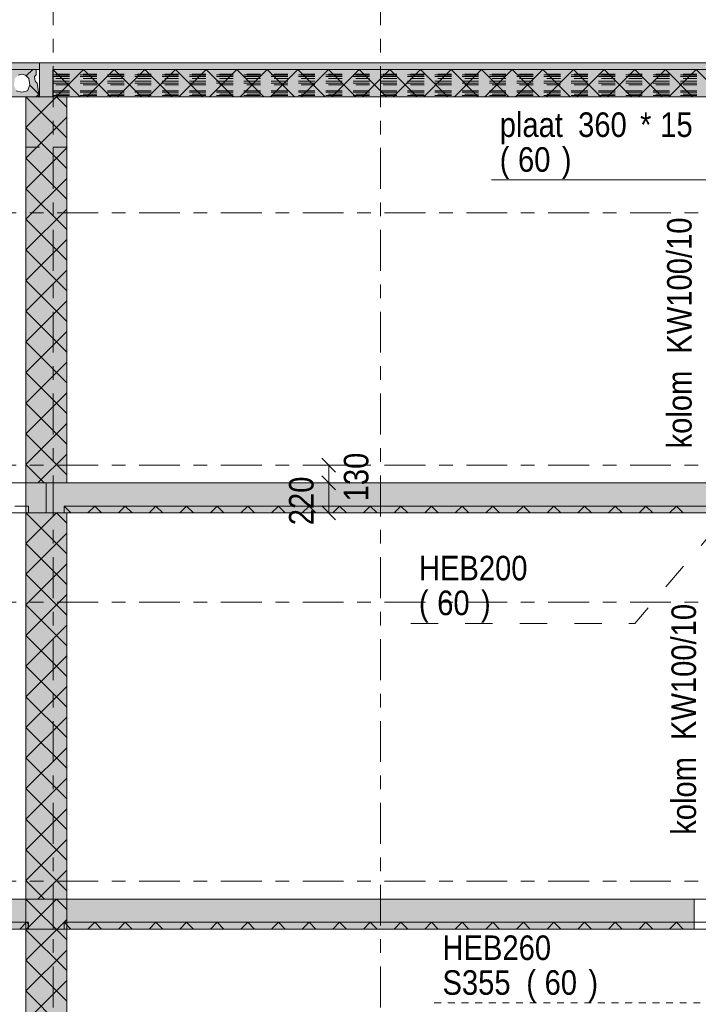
# Model space of a CAD drawing. Header units: millimetres. Extents: x -914 to -73, y -1403 to -809.
# Tile 75 of 79: x -240 to -190, y -944 to -872. Entities that reach past the tile are written whole.
import ezdxf

# ---------------------------------------------------------------- set-up
doc = ezdxf.new("R2010")
doc.units = ezdxf.units.MM
for name, pattern in [('XKITLINE00', [0]), ('XKITLINE01', [4, 1, -1, 1, -1]), ('XKITLINE02', [4, 2, -2]), ('XKITLINE03', [6, 3, -1, 1, -1]), ('XKITLINE04', [3, 0.5, -0.5, 0.5, -0.5, 0.5, -0.5])]:
    doc.linetypes.add(name, pattern=pattern)
for name, color, linetype, lineweight in [('Offset', 4, 'Continuous', 0), ('Onderdeel', 2, 'Continuous', 0), ('Onderdeel label', 2, 'Continuous', 0), ('Stramien', 4, 'Continuous', 0)]:
    doc.layers.add(name, color=color, linetype=linetype, lineweight=lineweight)
doc.styles.add('ARIAL', font='arial.ttf')

msp = doc.modelspace()

# ---------------------------------------------------------------- hatches: boundary and pattern name
at = {"layer": 'Onderdeel'}
for points in [[(-377.918, -875.814), (-377.918, -875.314), (-238.221, -875.314), (-238.221, -875.814)], [(-238.22, -877.814), (-238.22, -875.314), (-237.22, -875.314), (-237.22, -877.814)], [(-186.02, -875.814), (-237.22, -875.814), (-237.22, -875.314), (-186.02, -875.314)], [(-237.23, -877.814), (-237.23, -875.814), (-186.02, -875.814), (-186.02, -877.814)], [(-239.223, -906.114), (-239.223, -877.814), (-236.223, -877.814), (-236.223, -906.114)], [(-239.218, -908.314), (-239.218, -906.114), (-237.718, -906.114), (-237.718, -908.314)], [(-237.716, -908.314), (-237.716, -906.114), (-185.219, -906.114), (-185.219, -908.114), (-186.219, -908.114), (-186.22, -908.314)], [(-236.416, -908.314), (-236.416, -907.814), (-186.219, -907.814), (-186.219, -908.314)], [(-239.217, -936.614), (-239.217, -908.314), (-236.217, -908.314), (-236.217, -936.614)], [(-378.419, -938.814), (-378.419, -936.614), (-237.221, -936.614), (-237.221, -938.814)], [(-239.221, -986.114), (-239.221, -936.614), (-236.221, -936.614), (-236.221, -986.114)], [(-237.216, -938.814), (-237.216, -936.614), (-190.22, -936.614), (-190.22, -938.814)], [(-257.119, -938.814), (-257.119, -938.314), (-239.021, -938.314), (-239.021, -938.814)], [(-236.416, -938.814), (-236.416, -938.314), (-190.22, -938.314), (-190.22, -938.814)]]:
    msp.add_hatch(color=256, dxfattribs=at).paths.add_polyline_path(points, flags=17)
h = msp.add_hatch(color=256, dxfattribs=at)
h.paths.add_polyline_path([(-238.386, -876.808), (-238.271, -877.614), (-238.221, -877.614), (-238.221, -877.714), (-238.321, -877.814), (-250.121, -877.814), (-250.221, -877.714), (-250.221, -877.614), (-250.171, -877.614), (-250.056, -876.808), (-249.914, -876.666), (-249.865, -876.32), (-249.971, -876.214), (-249.971, -875.814), (-238.471, -875.814), (-238.471, -876.214), (-238.577, -876.32), (-238.528, -876.666)], flags=17)
h.paths.add_polyline_path([(-239.916, -877.387), (-239.511, -877.464), (-239.106, -877.387), (-238.926, -876.945), (-239.002, -876.461), (-239.24, -876.23), (-239.511, -876.164), (-239.783, -876.23), (-240.02, -876.461), (-240.096, -876.945)])
h.paths.add_polyline_path([(-241.486, -877.387), (-241.081, -877.464), (-240.676, -877.387), (-240.496, -876.945), (-240.572, -876.461), (-240.81, -876.23), (-241.081, -876.164), (-241.353, -876.23), (-241.59, -876.461), (-241.666, -876.945)])
h.paths.add_polyline_path([(-243.056, -877.387), (-242.651, -877.464), (-242.246, -877.387), (-242.066, -876.945), (-242.142, -876.461), (-242.38, -876.23), (-242.651, -876.164), (-242.923, -876.23), (-243.16, -876.461), (-243.236, -876.945)])
h.paths.add_polyline_path([(-244.626, -877.387), (-244.221, -877.464), (-243.816, -877.387), (-243.636, -876.945), (-243.712, -876.461), (-243.95, -876.23), (-244.221, -876.164), (-244.493, -876.23), (-244.73, -876.461), (-244.806, -876.945)])
h.paths.add_polyline_path([(-246.196, -877.387), (-245.791, -877.464), (-245.386, -877.387), (-245.206, -876.945), (-245.282, -876.461), (-245.52, -876.23), (-245.791, -876.164), (-246.063, -876.23), (-246.3, -876.461), (-246.376, -876.945)])
h.paths.add_polyline_path([(-247.766, -877.387), (-247.361, -877.464), (-246.956, -877.387), (-246.776, -876.945), (-246.852, -876.461), (-247.09, -876.23), (-247.361, -876.164), (-247.633, -876.23), (-247.87, -876.461), (-247.946, -876.945)])
h.paths.add_polyline_path([(-249.336, -877.387), (-248.931, -877.464), (-248.526, -877.387), (-248.346, -876.945), (-248.422, -876.461), (-248.66, -876.23), (-248.931, -876.164), (-249.203, -876.23), (-249.44, -876.461), (-249.516, -876.945)])

# ---------------------------------------------------------------- linework, layer by layer
at = {"layer": 'Offset', "linetype": 'XKITLINE00', "lineweight": 0}
for p, q in [((-214.854, -904.814), (-218.814, -904.814)), ((-217.524, -904.304), (-216.505, -905.323)), ((-217.014, -906.114), (-217.014, -904.814)), ((-217.524, -905.604), (-216.505, -906.623)), ((-217.524, -905.604), (-216.505, -906.623)), ((-217.71, -906.114), (-219.024, -906.114)), ((-217.71, -906.114), (-218.454, -906.114)), ((-217.014, -908.314), (-217.014, -906.114)), ((-217.524, -907.804), (-216.505, -908.823)), ((-217.71, -908.314), (-219.024, -908.314))]:
    msp.add_line(p, q, dxfattribs=at)
at = {"layer": 'Offset'}
for p in [(-217.014, -904.814), (-217.014, -906.114), (-217.014, -906.114), (-217.014, -908.314)]:
    msp.add_point(p, dxfattribs=at)
at = {"layer": 'Onderdeel', "linetype": 'XKITLINE01', "lineweight": 0}
for p, q in [((-377.919, -875.316), (-238.221, -875.316)), ((-377.918, -875.314), (-238.221, -875.314)), ((-238.221, -875.316), (-238.221, -875.814)), ((-238.221, -875.316), (-238.221, -875.814)), ((-238.221, -875.316), (-238.221, -877.814)), ((-238.221, -875.814), (-377.919, -875.814)), ((-238.471, -875.814), (-249.971, -875.814)), ((-238.471, -875.814), (-238.471, -876.214)), ((-238.471, -876.214), (-238.471, -875.814)), ((-238.222, -875.814), (-238.221, -875.814)), ((-238.222, -875.814), (-238.221, -875.814)), ((-237.23, -875.814), (-237.23, -876.214)), ((-237.23, -876.214), (-237.23, -875.814)), ((-237.23, -875.814), (-237.23, -875.814)), ((-237.23, -875.814), (-237.23, -876.214)), ((-237.23, -875.814), (-237.22, -875.814)), ((-186.02, -875.814), (-237.23, -875.814)), ((-237.23, -876.214), (-237.23, -875.814)), ((-237.23, -875.814), (-237.23, -875.814)), ((-237.23, -875.814), (-237.23, -876.214)), ((-237.23, -875.814), (-237.22, -875.814)), ((-186.02, -875.814), (-237.23, -875.814)), ((-237.23, -876.214), (-237.23, -875.814)), ((-237.23, -875.814), (-237.23, -875.814)), ((-186.02, -875.814), (-237.23, -875.814)), ((-237.23, -876.214), (-237.23, -875.814)), ((-237.23, -875.814), (-237.23, -875.814)), ((-237.23, -875.814), (-237.23, -876.214)), ((-237.23, -875.814), (-237.22, -875.814)), ((-186.02, -875.814), (-237.23, -875.814)), ((-237.22, -875.814), (-237.222, -875.814)), ((-237.222, -875.814), (-237.22, -875.814)), ((-239.511, -876.164), (-239.783, -876.23)), ((-239.782, -876.23), (-239.511, -876.164)), ((-239.24, -876.23), (-239.511, -876.164)), ((-239.511, -876.164), (-239.239, -876.23)), ((-239.511, -876.164), (-239.511, -876.164)), ((-239.002, -876.461), (-239.24, -876.23)), ((-239.239, -876.23), (-239.002, -876.461)), ((-239.239, -876.23), (-239.239, -876.23)), ((-238.926, -876.945), (-239.002, -876.461)), ((-239.002, -876.461), (-238.926, -876.945)), ((-239.002, -876.461), (-239.002, -876.461)), ((-238.471, -876.214), (-238.577, -876.32)), ((-238.577, -876.32), (-238.471, -876.214)), ((-238.577, -876.32), (-238.528, -876.666)), ((-238.527, -876.666), (-238.577, -876.32)), ((-238.577, -876.32), (-238.577, -876.32)), ((-238.528, -876.666), (-238.386, -876.808)), ((-238.528, -876.666), (-238.527, -876.666)), ((-238.386, -876.808), (-238.527, -876.666)), ((-238.471, -876.214), (-238.471, -876.214)), ((-238.386, -876.808), (-238.271, -877.614)), ((-238.271, -877.614), (-238.386, -876.808)), ((-238.386, -876.808), (-238.386, -876.808)), ((-237.23, -876.23), (-237.23, -876.164)), ((-237.23, -876.164), (-237.23, -876.23)), ((-237.23, -876.23), (-237.23, -876.164)), ((-237.23, -876.164), (-237.23, -876.23)), ((-237.23, -876.23), (-237.23, -876.164)), ((-237.23, -876.164), (-237.23, -876.23)), ((-186.02, -876.164), (-237.23, -876.164)), ((-237.23, -876.23), (-237.23, -876.164)), ((-237.23, -876.164), (-237.23, -876.23)), ((-237.23, -876.23), (-237.23, -876.164)), ((-237.23, -876.164), (-237.23, -876.23)), ((-237.23, -876.23), (-237.23, -876.164)), ((-237.23, -876.164), (-237.23, -876.23)), ((-237.23, -876.23), (-237.23, -876.164)), ((-237.23, -876.164), (-237.23, -876.23)), ((-237.23, -876.23), (-237.23, -876.164)), ((-237.23, -876.164), (-237.23, -876.23)), ((-237.23, -876.23), (-237.23, -876.164)), ((-237.23, -876.164), (-237.23, -876.23)), ((-237.23, -876.23), (-237.23, -876.164)), ((-237.23, -876.164), (-237.23, -876.23)), ((-186.02, -876.164), (-237.23, -876.164)), ((-237.23, -876.23), (-237.23, -876.164)), ((-237.23, -876.164), (-237.23, -876.23)), ((-237.23, -876.23), (-237.23, -876.164)), ((-237.23, -876.164), (-237.23, -876.23)), ((-237.23, -876.23), (-237.23, -876.164)), ((-237.23, -876.164), (-237.23, -876.23)), ((-237.23, -876.23), (-237.23, -876.164)), ((-237.23, -876.164), (-237.23, -876.23)), ((-237.23, -876.23), (-237.23, -876.164)), ((-237.23, -876.164), (-237.23, -876.23)), ((-237.23, -876.23), (-237.23, -876.164)), ((-237.23, -876.164), (-237.23, -876.23)), ((-237.23, -876.23), (-237.23, -876.164)), ((-237.23, -876.164), (-237.23, -876.23)), ((-186.02, -876.164), (-237.23, -876.164)), ((-237.23, -876.23), (-237.23, -876.164)), ((-237.23, -876.164), (-237.23, -876.23)), ((-237.23, -876.23), (-237.23, -876.164)), ((-237.23, -876.164), (-237.23, -876.23)), ((-237.23, -876.23), (-237.23, -876.164)), ((-237.23, -876.164), (-237.23, -876.23)), ((-237.23, -876.23), (-237.23, -876.164)), ((-237.23, -876.164), (-237.23, -876.23)), ((-237.23, -876.23), (-237.23, -876.164)), ((-237.23, -876.164), (-237.23, -876.23)), ((-237.23, -876.23), (-237.23, -876.164)), ((-237.23, -876.164), (-237.23, -876.23)), ((-237.23, -876.23), (-237.23, -876.164)), ((-237.23, -876.164), (-237.23, -876.23)), ((-186.02, -876.164), (-237.23, -876.164)), ((-237.23, -876.214), (-237.23, -876.32)), ((-237.23, -876.214), (-186.02, -876.214)), ((-237.23, -876.32), (-237.23, -876.214)), ((-237.23, -876.214), (-237.23, -876.32)), ((-186.02, -876.214), (-237.23, -876.214)), ((-237.23, -876.32), (-237.23, -876.214)), ((-237.23, -876.214), (-237.23, -876.32)), ((-186.02, -876.214), (-237.23, -876.214)), ((-237.23, -876.32), (-237.23, -876.214)), ((-237.23, -876.214), (-186.02, -876.214)), ((-237.23, -876.32), (-237.23, -876.214)), ((-237.23, -876.214), (-237.23, -876.32)), ((-186.02, -876.214), (-237.23, -876.214)), ((-237.23, -876.461), (-237.23, -876.23)), ((-237.23, -876.23), (-237.23, -876.461)), ((-237.23, -876.461), (-237.23, -876.23)), ((-237.23, -876.23), (-237.23, -876.461)), ((-237.23, -876.461), (-237.23, -876.23)), ((-237.23, -876.23), (-237.23, -876.461)), ((-186.02, -876.23), (-237.23, -876.23)), ((-237.23, -876.461), (-237.23, -876.23)), ((-237.23, -876.23), (-237.23, -876.461)), ((-237.23, -876.461), (-237.23, -876.23)), ((-237.23, -876.23), (-237.23, -876.461)), ((-237.23, -876.461), (-237.23, -876.23)), ((-237.23, -876.23), (-237.23, -876.461)), ((-237.23, -876.461), (-237.23, -876.23)), ((-237.23, -876.23), (-237.23, -876.461)), ((-237.23, -876.461), (-237.23, -876.23)), ((-237.23, -876.23), (-237.23, -876.461)), ((-237.23, -876.461), (-237.23, -876.23)), ((-237.23, -876.23), (-237.23, -876.461)), ((-237.23, -876.461), (-237.23, -876.23)), ((-237.23, -876.23), (-237.23, -876.461)), ((-186.02, -876.23), (-237.23, -876.23)), ((-237.23, -876.461), (-237.23, -876.23)), ((-237.23, -876.23), (-237.23, -876.461)), ((-237.23, -876.461), (-237.23, -876.23)), ((-237.23, -876.23), (-237.23, -876.461)), ((-237.23, -876.461), (-237.23, -876.23)), ((-237.23, -876.23), (-237.23, -876.461)), ((-237.23, -876.461), (-237.23, -876.23)), ((-237.23, -876.23), (-237.23, -876.461)), ((-237.23, -876.461), (-237.23, -876.23)), ((-237.23, -876.23), (-237.23, -876.461)), ((-237.23, -876.461), (-237.23, -876.23)), ((-237.23, -876.23), (-237.23, -876.461)), ((-237.23, -876.461), (-237.23, -876.23)), ((-237.23, -876.23), (-237.23, -876.461)), ((-186.02, -876.23), (-237.23, -876.23)), ((-237.23, -876.461), (-237.23, -876.23)), ((-237.23, -876.23), (-237.23, -876.461)), ((-237.23, -876.461), (-237.23, -876.23)), ((-237.23, -876.23), (-237.23, -876.461)), ((-237.23, -876.461), (-237.23, -876.23)), ((-237.23, -876.23), (-237.23, -876.461)), ((-237.23, -876.461), (-237.23, -876.23)), ((-237.23, -876.23), (-237.23, -876.461)), ((-237.23, -876.461), (-237.23, -876.23)), ((-237.23, -876.23), (-237.23, -876.461)), ((-237.23, -876.461), (-237.23, -876.23)), ((-237.23, -876.23), (-237.23, -876.461)), ((-237.23, -876.461), (-237.23, -876.23)), ((-237.23, -876.23), (-237.23, -876.461)), ((-186.02, -876.23), (-237.23, -876.23)), ((-237.23, -876.32), (-237.23, -876.666)), ((-237.23, -876.32), (-186.02, -876.32)), ((-237.23, -876.666), (-237.23, -876.32)), ((-237.23, -876.32), (-237.23, -876.666)), ((-186.02, -876.32), (-237.23, -876.32)), ((-237.23, -876.666), (-237.23, -876.32)), ((-237.23, -876.32), (-237.23, -876.666)), ((-186.02, -876.32), (-237.23, -876.32)), ((-237.23, -876.666), (-237.23, -876.32)), ((-237.23, -876.32), (-186.02, -876.32)), ((-237.23, -876.666), (-237.23, -876.32)), ((-237.23, -876.32), (-237.23, -876.666)), ((-186.02, -876.32), (-237.23, -876.32)), ((-237.23, -876.945), (-237.23, -876.461)), ((-237.23, -876.461), (-237.23, -876.945)), ((-237.23, -876.945), (-237.23, -876.461)), ((-237.23, -876.461), (-237.23, -876.945)), ((-237.23, -876.945), (-237.23, -876.461)), ((-237.23, -876.461), (-237.23, -876.945)), ((-186.02, -876.461), (-237.23, -876.461)), ((-237.23, -876.945), (-237.23, -876.461)), ((-237.23, -876.461), (-237.23, -876.945)), ((-237.23, -876.945), (-237.23, -876.461)), ((-237.23, -876.461), (-237.23, -876.945)), ((-237.23, -876.945), (-237.23, -876.461)), ((-237.23, -876.461), (-237.23, -876.945)), ((-237.23, -876.945), (-237.23, -876.461)), ((-237.23, -876.461), (-237.23, -876.945)), ((-237.23, -876.945), (-237.23, -876.461)), ((-237.23, -876.461), (-237.23, -876.945)), ((-237.23, -876.945), (-237.23, -876.461)), ((-237.23, -876.461), (-237.23, -876.945)), ((-237.23, -876.945), (-237.23, -876.461)), ((-237.23, -876.461), (-237.23, -876.945)), ((-186.02, -876.461), (-237.23, -876.461)), ((-237.23, -876.945), (-237.23, -876.461)), ((-237.23, -876.461), (-237.23, -876.945)), ((-237.23, -876.945), (-237.23, -876.461)), ((-237.23, -876.461), (-237.23, -876.945)), ((-237.23, -876.945), (-237.23, -876.461)), ((-237.23, -876.461), (-237.23, -876.945)), ((-237.23, -876.945), (-237.23, -876.461)), ((-237.23, -876.461), (-237.23, -876.945)), ((-237.23, -876.945), (-237.23, -876.461)), ((-237.23, -876.461), (-237.23, -876.945)), ((-237.23, -876.945), (-237.23, -876.461)), ((-237.23, -876.461), (-237.23, -876.945)), ((-237.23, -876.945), (-237.23, -876.461)), ((-237.23, -876.461), (-237.23, -876.945)), ((-186.02, -876.461), (-237.23, -876.461)), ((-237.23, -876.945), (-237.23, -876.461)), ((-237.23, -876.461), (-237.23, -876.945)), ((-237.23, -876.945), (-237.23, -876.461)), ((-237.23, -876.461), (-237.23, -876.945)), ((-237.23, -876.945), (-237.23, -876.461)), ((-237.23, -876.461), (-237.23, -876.945)), ((-237.23, -876.945), (-237.23, -876.461)), ((-237.23, -876.461), (-237.23, -876.945)), ((-237.23, -876.945), (-237.23, -876.461)), ((-237.23, -876.461), (-237.23, -876.945)), ((-237.23, -876.945), (-237.23, -876.461)), ((-237.23, -876.461), (-237.23, -876.945)), ((-237.23, -876.945), (-237.23, -876.461)), ((-237.23, -876.461), (-237.23, -876.945)), ((-186.02, -876.461), (-237.23, -876.461)), ((-237.23, -876.666), (-237.23, -876.808)), ((-237.23, -876.666), (-186.02, -876.666)), ((-237.23, -876.666), (-237.23, -876.808)), ((-237.23, -876.808), (-237.23, -876.666)), ((-186.02, -876.666), (-237.23, -876.666)), ((-237.23, -876.666), (-237.23, -876.808)), ((-237.23, -876.808), (-237.23, -876.666)), ((-186.02, -876.666), (-237.23, -876.666)), ((-237.23, -876.808), (-237.23, -876.666)), ((-237.23, -876.666), (-186.02, -876.666)), ((-237.23, -876.666), (-237.23, -876.808)), ((-237.23, -876.808), (-237.23, -876.666)), ((-186.02, -876.666), (-237.23, -876.666)), ((-237.23, -876.808), (-237.23, -877.614)), ((-237.23, -876.808), (-186.02, -876.808)), ((-237.23, -876.808), (-237.23, -877.614)), ((-237.23, -877.614), (-237.23, -876.808)), ((-186.02, -876.808), (-237.23, -876.808)), ((-237.23, -876.808), (-237.23, -877.614)), ((-237.23, -877.614), (-237.23, -876.808)), ((-186.02, -876.808), (-237.23, -876.808)), ((-237.23, -877.614), (-237.23, -876.808)), ((-237.23, -876.808), (-186.02, -876.808)), ((-237.23, -876.808), (-237.23, -877.614)), ((-237.23, -877.614), (-237.23, -876.808)), ((-186.02, -876.808), (-237.23, -876.808)), ((-239.916, -877.387), (-239.511, -877.464)), ((-239.511, -877.464), (-239.916, -877.387)), ((-239.511, -877.464), (-239.106, -877.387)), ((-239.106, -877.387), (-239.511, -877.464)), ((-239.511, -877.464), (-239.511, -877.464)), ((-239.106, -877.387), (-238.926, -876.945)), ((-238.926, -876.945), (-239.106, -877.387)), ((-239.106, -877.387), (-239.106, -877.387)), ((-238.926, -876.945), (-238.926, -876.945)), ((-237.23, -877.387), (-237.23, -876.945)), ((-237.23, -876.945), (-237.23, -877.387)), ((-237.23, -877.387), (-237.23, -876.945)), ((-237.23, -876.945), (-237.23, -877.387)), ((-237.23, -877.387), (-237.23, -876.945)), ((-237.23, -876.945), (-237.23, -877.387)), ((-186.02, -876.945), (-237.23, -876.945)), ((-237.23, -877.387), (-237.23, -876.945)), ((-237.23, -876.945), (-237.23, -877.387)), ((-237.23, -877.387), (-237.23, -876.945)), ((-237.23, -876.945), (-237.23, -877.387)), ((-237.23, -877.387), (-237.23, -876.945)), ((-237.23, -876.945), (-237.23, -877.387)), ((-237.23, -877.387), (-237.23, -876.945)), ((-237.23, -876.945), (-237.23, -877.387)), ((-237.23, -877.387), (-237.23, -876.945)), ((-237.23, -876.945), (-237.23, -877.387)), ((-237.23, -877.387), (-237.23, -876.945)), ((-237.23, -876.945), (-237.23, -877.387)), ((-237.23, -877.387), (-237.23, -876.945)), ((-237.23, -876.945), (-237.23, -877.387)), ((-186.02, -876.945), (-237.23, -876.945)), ((-237.23, -877.387), (-237.23, -876.945)), ((-237.23, -876.945), (-237.23, -877.387)), ((-237.23, -877.387), (-237.23, -876.945)), ((-237.23, -876.945), (-237.23, -877.387)), ((-237.23, -877.387), (-237.23, -876.945)), ((-237.23, -876.945), (-237.23, -877.387)), ((-237.23, -877.387), (-237.23, -876.945)), ((-237.23, -876.945), (-237.23, -877.387)), ((-237.23, -877.387), (-237.23, -876.945)), ((-237.23, -876.945), (-237.23, -877.387)), ((-237.23, -877.387), (-237.23, -876.945)), ((-237.23, -876.945), (-237.23, -877.387)), ((-237.23, -877.387), (-237.23, -876.945)), ((-237.23, -876.945), (-237.23, -877.387)), ((-186.02, -876.945), (-237.23, -876.945)), ((-237.23, -877.387), (-237.23, -876.945)), ((-237.23, -876.945), (-237.23, -877.387)), ((-237.23, -877.387), (-237.23, -876.945)), ((-237.23, -876.945), (-237.23, -877.387)), ((-237.23, -877.387), (-237.23, -876.945)), ((-237.23, -876.945), (-237.23, -877.387)), ((-237.23, -877.387), (-237.23, -876.945)), ((-237.23, -876.945), (-237.23, -877.387)), ((-237.23, -877.387), (-237.23, -876.945)), ((-237.23, -876.945), (-237.23, -877.387)), ((-237.23, -877.387), (-237.23, -876.945)), ((-237.23, -876.945), (-237.23, -877.387)), ((-237.23, -877.387), (-237.23, -876.945)), ((-237.23, -876.945), (-237.23, -877.387)), ((-186.02, -876.945), (-237.23, -876.945)), ((-237.23, -877.387), (-237.23, -877.464)), ((-237.23, -877.464), (-237.23, -877.387)), ((-237.23, -877.387), (-237.23, -877.464)), ((-237.23, -877.464), (-237.23, -877.387)), ((-237.23, -877.387), (-237.23, -877.464)), ((-237.23, -877.464), (-237.23, -877.387)), ((-237.23, -877.387), (-186.02, -877.387)), ((-237.23, -877.387), (-237.23, -877.464)), ((-237.23, -877.464), (-237.23, -877.387)), ((-237.23, -877.387), (-237.23, -877.464)), ((-237.23, -877.464), (-237.23, -877.387)), ((-237.23, -877.387), (-237.23, -877.464)), ((-237.23, -877.464), (-237.23, -877.387)), ((-237.23, -877.387), (-237.23, -877.464)), ((-237.23, -877.464), (-237.23, -877.387)), ((-237.23, -877.387), (-237.23, -877.464)), ((-237.23, -877.464), (-237.23, -877.387)), ((-237.23, -877.387), (-237.23, -877.464)), ((-237.23, -877.464), (-237.23, -877.387)), ((-237.23, -877.387), (-237.23, -877.464)), ((-237.23, -877.464), (-237.23, -877.387)), ((-186.02, -877.387), (-237.23, -877.387)), ((-237.23, -877.387), (-237.23, -877.464)), ((-237.23, -877.464), (-237.23, -877.387)), ((-237.23, -877.387), (-237.23, -877.464)), ((-237.23, -877.464), (-237.23, -877.387)), ((-237.23, -877.387), (-237.23, -877.464)), ((-237.23, -877.464), (-237.23, -877.387)), ((-237.23, -877.387), (-237.23, -877.464)), ((-237.23, -877.464), (-237.23, -877.387)), ((-237.23, -877.387), (-237.23, -877.464)), ((-237.23, -877.464), (-237.23, -877.387)), ((-237.23, -877.387), (-237.23, -877.464)), ((-237.23, -877.464), (-237.23, -877.387)), ((-237.23, -877.387), (-237.23, -877.464)), ((-237.23, -877.464), (-237.23, -877.387)), ((-186.02, -877.387), (-237.23, -877.387)), ((-237.23, -877.387), (-237.23, -877.464)), ((-237.23, -877.464), (-237.23, -877.387)), ((-237.23, -877.387), (-237.23, -877.464)), ((-237.23, -877.464), (-237.23, -877.387)), ((-237.23, -877.387), (-237.23, -877.464)), ((-237.23, -877.464), (-237.23, -877.387)), ((-237.23, -877.387), (-237.23, -877.464)), ((-237.23, -877.464), (-237.23, -877.387)), ((-237.23, -877.387), (-237.23, -877.464)), ((-237.23, -877.464), (-237.23, -877.387)), ((-237.23, -877.387), (-237.23, -877.464)), ((-237.23, -877.464), (-237.23, -877.387)), ((-237.23, -877.387), (-237.23, -877.464)), ((-237.23, -877.464), (-237.23, -877.387)), ((-186.02, -877.387), (-237.23, -877.387)), ((-186.02, -877.464), (-237.23, -877.464)), ((-237.23, -877.464), (-186.02, -877.464)), ((-237.23, -877.464), (-186.02, -877.464)), ((-237.23, -877.464), (-186.02, -877.464)), ((-377.919, -877.816), (-238.221, -877.816)), ((-239.219, -877.814), (-250.121, -877.814)), ((-238.321, -877.814), (-250.121, -877.814)), ((-239.223, -877.814), (-239.224, -877.814)), ((-239.219, -877.814), (-239.219, -906.114)), ((-238.221, -877.714), (-238.321, -877.814)), ((-238.221, -877.714), (-238.321, -877.814)), ((-238.221, -877.614), (-238.271, -877.614)), ((-238.222, -877.814), (-238.221, -877.814)), ((-238.221, -877.614), (-238.221, -877.714)), ((-238.221, -877.614), (-238.221, -877.713)), ((-238.221, -877.614), (-238.221, -877.714)), ((-238.221, -877.614), (-238.221, -877.614)), ((-238.221, -877.714), (-238.221, -877.714)), ((-238.221, -877.816), (-238.221, -877.814)), ((-238.221, -877.816), (-238.221, -877.814)), ((-238.22, -877.814), (-238.221, -877.814)), ((-238.221, -877.814), (-238.221, -877.814)), ((-237.23, -877.614), (-237.23, -877.714)), ((-186.02, -877.614), (-237.23, -877.614)), ((-186.02, -877.614), (-237.23, -877.614)), ((-237.23, -877.614), (-237.23, -877.714)), ((-237.23, -877.714), (-237.23, -877.614)), ((-186.02, -877.614), (-237.23, -877.614)), ((-237.23, -877.614), (-237.23, -877.714)), ((-237.23, -877.714), (-237.23, -877.614)), ((-237.23, -877.714), (-237.23, -877.614)), ((-186.02, -877.614), (-237.23, -877.614)), ((-186.02, -877.614), (-237.23, -877.614)), ((-237.23, -877.614), (-237.23, -877.714)), ((-237.23, -877.714), (-237.23, -877.614)), ((-237.23, -877.714), (-237.23, -877.814)), ((-186.02, -877.714), (-237.23, -877.714)), ((-237.23, -877.714), (-237.23, -877.814)), ((-237.23, -877.814), (-237.23, -877.714)), ((-237.23, -877.714), (-237.22, -877.714)), ((-186.02, -877.714), (-237.23, -877.714)), ((-237.23, -877.714), (-237.23, -877.814)), ((-237.23, -877.814), (-237.23, -877.714)), ((-237.23, -877.714), (-237.22, -877.714)), ((-186.02, -877.714), (-237.23, -877.714)), ((-237.23, -877.814), (-237.23, -877.714)), ((-237.23, -877.714), (-186.02, -877.714)), ((-237.23, -877.714), (-237.23, -877.814)), ((-237.23, -877.814), (-237.23, -877.714)), ((-186.02, -877.714), (-237.23, -877.714)), ((-237.23, -877.814), (-237.23, -877.814)), ((-237.23, -877.814), (-186.02, -877.814)), ((-237.23, -877.814), (-237.23, -877.814)), ((-237.23, -877.814), (-186.02, -877.814)), ((-186.02, -877.814), (-237.23, -877.814)), ((-237.23, -877.814), (-237.23, -877.814)), ((-237.23, -877.814), (-186.02, -877.814)), ((-237.222, -877.814), (-237.22, -877.814)), ((-239.224, -906.114), (-239.224, -881.514)), ((-239.223, -881.514), (-239.224, -881.514)), ((-239.223, -906.114), (-239.223, -881.514)), ((-239.223, -881.514), (-236.223, -881.514)), ((-236.224, -906.114), (-236.224, -881.514)), ((-236.223, -906.114), (-236.223, -881.514)), ((-236.223, -906.114), (-236.223, -881.514)), ((-236.223, -906.114), (-236.223, -881.514)), ((-239.219, -906.114), (-251.098, -906.114)), ((-239.224, -906.114), (-239.223, -906.114)), ((-239.217, -906.114), (-239.223, -906.114)), ((-239.219, -906.114), (-239.223, -906.114)), ((-239.223, -906.114), (-239.223, -906.114)), ((-239.218, -906.114), (-239.217, -906.114)), ((-239.217, -908.314), (-239.217, -906.114)), ((-239.217, -908.314), (-239.217, -906.114)), ((-237.723, -906.114), (-237.721, -906.114)), ((-237.721, -906.114), (-237.721, -908.314)), ((-237.721, -906.114), (-237.721, -908.314)), ((-237.721, -908.314), (-237.721, -906.114)), ((-237.721, -906.114), (-237.717, -906.114)), ((-237.717, -906.114), (-237.718, -906.114)), ((-239.021, -907.814), (-259.919, -907.814)), ((-239.021, -908.314), (-239.021, -907.814)), ((-236.416, -907.814), (-236.416, -908.314)), ((-236.416, -907.814), (-236.416, -908.314)), ((-186.219, -907.814), (-236.416, -907.814)), ((-236.416, -908.314), (-236.416, -907.814)), ((-236.416, -908.314), (-236.416, -907.814)), ((-236.416, -907.814), (-186.219, -907.814)), ((-259.919, -908.314), (-239.021, -908.314)), ((-239.218, -908.314), (-239.217, -908.314)), ((-239.218, -908.314), (-239.217, -908.314)), ((-239.218, -908.314), (-239.217, -908.314)), ((-239.217, -908.314), (-239.218, -908.314)), ((-239.217, -908.314), (-239.217, -908.314)), ((-239.217, -936.614), (-239.217, -908.314)), ((-237.721, -908.314), (-237.723, -908.314)), ((-237.717, -908.314), (-237.721, -908.314)), ((-237.717, -908.314), (-237.718, -908.314)), ((-236.416, -908.314), (-186.219, -908.314)), ((-236.416, -908.314), (-186.219, -908.314)), ((-239.217, -936.614), (-243.219, -936.614)), ((-237.221, -936.614), (-243.218, -936.614)), ((-239.217, -936.614), (-239.218, -936.614)), ((-239.217, -936.614), (-239.217, -936.614)), ((-237.221, -938.814), (-237.221, -936.614)), ((-237.221, -936.614), (-237.216, -936.614)), ((-237.221, -936.614), (-237.221, -938.814)), ((-237.216, -938.814), (-237.216, -936.614)), ((-236.217, -936.614), (-236.218, -936.614)), ((-239.219, -938.814), (-376.919, -938.814)), ((-244.321, -938.314), (-239.027, -938.314)), ((-244.321, -938.814), (-239.027, -938.814)), ((-237.221, -938.814), (-243.218, -938.814)), ((-239.219, -990.314), (-239.219, -938.814)), ((-239.04, -938.814), (-239.04, -938.314)), ((-239.021, -938.814), (-239.021, -938.314)), ((-237.221, -938.814), (-237.216, -938.814)), ((-236.416, -938.814), (-236.416, -938.314)), ((-236.416, -938.314), (-236.416, -938.814)), ((-236.416, -938.314), (-186.319, -938.314)), ((-236.416, -938.814), (-236.416, -938.314)), ((-236.416, -938.814), (-236.416, -938.314)), ((-190.22, -938.314), (-236.416, -938.314)), ((-236.416, -938.814), (-186.319, -938.814)), ((-190.22, -938.814), (-236.416, -938.814)), ((-190.22, -938.314), (-190.22, -938.314)), ((-190.22, -938.814), (-190.22, -938.814)), ((-190.22, -938.814), (-190.22, -938.814)), ((-190.22, -938.814), (-190.22, -938.814))]:
    msp.add_line(p, q, dxfattribs=at)
at = {"layer": 'Onderdeel', "linetype": 'XKITLINE00', "lineweight": 0}
for p, q in [((-377.918, -875.314), (-238.221, -875.314)), ((-238.221, -875.314), (-238.221, -875.314)), ((-238.221, -875.314), (-238.221, -875.316)), ((-238.22, -875.314), (-238.221, -875.314)), ((-238.221, -875.314), (-238.221, -875.314)), ((-238.221, -875.316), (-238.221, -875.314)), ((-238.221, -875.314), (-238.221, -875.316)), ((-238.221, -875.316), (-238.221, -875.316)), ((-238.221, -875.316), (-238.221, -877.614)), ((-238.22, -875.314), (-237.22, -875.314)), ((-237.22, -875.314), (-186.02, -875.314)), ((-377.919, -875.814), (-238.221, -875.814)), ((-238.471, -875.814), (-249.971, -875.814)), ((-239.185, -876.283), (-238.716, -875.814)), ((-238.471, -875.814), (-238.471, -875.814)), ((-238.471, -876.214), (-238.471, -875.814)), ((-238.222, -875.814), (-238.221, -877.614)), ((-238.221, -875.814), (-238.22, -875.814)), ((-238.22, -877.814), (-238.22, -875.814)), ((-237.23, -875.814), (-237.23, -875.814)), ((-237.23, -875.814), (-237.23, -875.814)), ((-235.23, -877.814), (-237.23, -875.814)), ((-237.23, -875.814), (-237.23, -875.814)), ((-237.23, -875.814), (-237.23, -875.814)), ((-237.23, -875.814), (-186.02, -875.814)), ((-237.23, -877.814), (-237.23, -875.814)), ((-186.02, -875.814), (-237.22, -875.814)), ((-237.22, -875.814), (-237.22, -877.814)), ((-236.107, -876.936), (-234.985, -875.814)), ((-232.985, -877.814), (-234.985, -875.814)), ((-234.74, -877.814), (-232.74, -875.814)), ((-230.74, -877.814), (-232.74, -875.814)), ((-232.494, -877.814), (-230.494, -875.814)), ((-228.494, -877.814), (-230.494, -875.814)), ((-230.249, -877.814), (-228.249, -875.814)), ((-226.249, -877.814), (-228.249, -875.814)), ((-228.004, -877.814), (-226.004, -875.814)), ((-224.004, -877.814), (-226.004, -875.814)), ((-225.759, -877.814), (-223.759, -875.814)), ((-221.759, -877.814), (-223.759, -875.814)), ((-223.514, -877.814), (-221.514, -875.814)), ((-219.514, -877.814), (-221.514, -875.814)), ((-221.269, -877.814), (-219.269, -875.814)), ((-217.269, -877.814), (-219.269, -875.814)), ((-219.024, -877.814), (-217.024, -875.814)), ((-215.024, -877.814), (-217.024, -875.814)), ((-216.779, -877.814), (-214.779, -875.814)), ((-212.779, -877.814), (-214.779, -875.814)), ((-214.534, -877.814), (-212.534, -875.814)), ((-210.534, -877.814), (-212.534, -875.814)), ((-212.289, -877.814), (-210.289, -875.814)), ((-208.289, -877.814), (-210.289, -875.814)), ((-210.044, -877.814), (-208.044, -875.814)), ((-206.044, -877.814), (-208.044, -875.814)), ((-207.799, -877.814), (-205.799, -875.814)), ((-203.799, -877.814), (-205.799, -875.814)), ((-205.554, -877.814), (-203.554, -875.814)), ((-201.554, -877.814), (-203.554, -875.814)), ((-203.309, -877.814), (-201.309, -875.814)), ((-199.309, -877.814), (-201.309, -875.814)), ((-201.064, -877.814), (-199.064, -875.814)), ((-197.064, -877.814), (-199.064, -875.814)), ((-198.819, -877.814), (-196.819, -875.814)), ((-194.819, -877.814), (-196.819, -875.814)), ((-196.573, -877.814), (-194.573, -875.814)), ((-192.573, -877.814), (-194.573, -875.814)), ((-194.328, -877.814), (-192.328, -875.814)), ((-190.328, -877.814), (-192.328, -875.814)), ((-192.083, -877.814), (-190.083, -875.814)), ((-188.083, -877.814), (-190.083, -875.814)), ((-239.511, -876.164), (-239.783, -876.23)), ((-239.511, -876.164), (-239.511, -876.164)), ((-239.24, -876.23), (-239.511, -876.164)), ((-239.24, -876.23), (-239.24, -876.23)), ((-239.002, -876.461), (-239.24, -876.23)), ((-239.002, -876.461), (-239.002, -876.461)), ((-238.926, -876.945), (-239.002, -876.461)), ((-238.471, -876.214), (-238.577, -876.32)), ((-238.577, -876.32), (-238.577, -876.32)), ((-238.577, -876.32), (-238.528, -876.666)), ((-238.528, -876.666), (-238.528, -876.666)), ((-238.528, -876.666), (-238.386, -876.808)), ((-238.471, -876.214), (-238.471, -876.214)), ((-238.386, -876.808), (-238.386, -876.808)), ((-238.386, -876.808), (-238.271, -877.614)), ((-239.916, -877.387), (-239.511, -877.464)), ((-239.511, -877.464), (-239.106, -877.387)), ((-239.511, -877.464), (-239.511, -877.464)), ((-239.106, -877.387), (-238.926, -876.945)), ((-239.106, -877.387), (-239.106, -877.387)), ((-238.271, -877.614), (-238.932, -876.953)), ((-238.926, -876.945), (-238.926, -876.945)), ((-236.985, -877.814), (-236.107, -876.936)), ((-238.321, -877.814), (-250.121, -877.814)), ((-239.223, -877.814), (-239.223, -877.814)), ((-239.223, -877.814), (-239.223, -877.814)), ((-236.223, -880.814), (-239.223, -877.814)), ((-239.223, -877.814), (-239.223, -877.814)), ((-236.223, -877.814), (-239.223, -877.814)), ((-239.223, -906.114), (-239.223, -877.814)), ((-238.471, -877.814), (-238.271, -877.614)), ((-238.221, -877.714), (-238.321, -877.814)), ((-238.321, -877.814), (-238.321, -877.814)), ((-238.271, -877.614), (-238.271, -877.614)), ((-238.221, -877.664), (-238.271, -877.614)), ((-238.271, -877.614), (-238.271, -877.614)), ((-238.221, -877.614), (-238.271, -877.614)), ((-238.221, -877.614), (-238.221, -877.614)), ((-238.221, -877.714), (-238.221, -877.614)), ((-238.221, -877.714), (-238.221, -877.614)), ((-238.221, -877.614), (-238.221, -877.614)), ((-238.221, -877.713), (-238.221, -877.814)), ((-238.221, -877.814), (-238.221, -877.714)), ((-238.221, -877.714), (-238.221, -877.714)), ((-238.221, -877.714), (-238.221, -877.714)), ((-237.22, -877.814), (-238.22, -877.814)), ((-238.1, -878.936), (-236.978, -877.814)), ((-186.02, -877.814), (-237.23, -877.814)), ((-236.223, -878.568), (-236.978, -877.814)), ((-236.223, -906.114), (-236.223, -877.814)), ((-239.223, -880.059), (-238.1, -878.936)), ((-236.978, -880.059), (-236.223, -879.304)), ((-239.223, -882.304), (-236.978, -880.059)), ((-236.223, -883.059), (-239.223, -880.059)), ((-239.223, -881.514), (-239.223, -881.514)), ((-239.223, -881.514), (-239.223, -881.514)), ((-239.223, -881.514), (-239.223, -881.514)), ((-239.223, -906.114), (-239.223, -881.514)), ((-239.223, -906.114), (-239.223, -881.514)), ((-239.223, -884.549), (-236.223, -881.549)), ((-236.223, -885.304), (-239.223, -882.304)), ((-239.223, -886.794), (-236.223, -883.794)), ((-236.223, -887.549), (-239.223, -884.549)), ((-239.223, -889.039), (-236.223, -886.039)), ((-236.223, -889.794), (-239.223, -886.794)), ((-239.223, -891.284), (-236.223, -888.284)), ((-236.223, -892.039), (-239.223, -889.039)), ((-239.223, -893.529), (-236.223, -890.529)), ((-236.223, -894.284), (-239.223, -891.284)), ((-239.223, -895.774), (-236.223, -892.774)), ((-236.223, -896.529), (-239.223, -893.529)), ((-239.223, -898.019), (-236.223, -895.019)), ((-236.223, -898.774), (-239.223, -895.774)), ((-239.223, -900.264), (-236.223, -897.264)), ((-236.223, -901.019), (-239.223, -898.019)), ((-239.223, -902.509), (-236.223, -899.509)), ((-236.223, -903.264), (-239.223, -900.264)), ((-239.223, -904.754), (-236.223, -901.754)), ((-236.223, -905.509), (-239.223, -902.509)), ((-238.337, -906.114), (-236.223, -903.999)), ((-237.863, -906.114), (-239.223, -904.754)), ((-239.223, -906.114), (-239.868, -906.114)), ((-239.223, -906.114), (-239.868, -906.114)), ((-239.223, -906.114), (-239.223, -906.114)), ((-239.223, -906.114), (-239.223, -906.114)), ((-239.223, -906.114), (-236.223, -906.114)), ((-239.218, -908.314), (-239.218, -906.114)), ((-239.218, -906.114), (-237.718, -906.114)), ((-237.718, -906.114), (-237.718, -908.314)), ((-237.717, -906.114), (-237.717, -908.314)), ((-237.716, -906.114), (-237.716, -906.114)), ((-236.223, -906.114), (-186.219, -906.114)), ((-236.416, -907.814), (-236.416, -907.814)), ((-236.416, -907.814), (-236.416, -907.814)), ((-235.916, -908.314), (-236.416, -907.814)), ((-236.416, -907.814), (-236.416, -907.814)), ((-236.416, -907.814), (-236.416, -907.814)), ((-236.416, -908.314), (-236.416, -907.814)), ((-236.416, -907.814), (-186.219, -907.814)), ((-234.671, -908.314), (-234.171, -907.814)), ((-233.671, -908.314), (-234.171, -907.814)), ((-232.426, -908.314), (-231.926, -907.814)), ((-231.426, -908.314), (-231.926, -907.814)), ((-230.181, -908.314), (-229.681, -907.814)), ((-229.181, -908.314), (-229.681, -907.814)), ((-227.936, -908.314), (-227.436, -907.814)), ((-226.936, -908.314), (-227.436, -907.814)), ((-225.691, -908.314), (-225.191, -907.814)), ((-224.691, -908.314), (-225.191, -907.814)), ((-223.446, -908.314), (-222.946, -907.814)), ((-222.446, -908.314), (-222.946, -907.814)), ((-221.201, -908.314), (-220.701, -907.814)), ((-220.201, -908.314), (-220.701, -907.814)), ((-218.956, -908.314), (-218.456, -907.814)), ((-217.956, -908.314), (-218.456, -907.814)), ((-216.711, -908.314), (-216.211, -907.814)), ((-215.711, -908.314), (-216.211, -907.814)), ((-214.465, -908.314), (-213.965, -907.814)), ((-213.465, -908.314), (-213.965, -907.814)), ((-212.22, -908.314), (-211.72, -907.814)), ((-211.22, -908.314), (-211.72, -907.814)), ((-209.975, -908.314), (-209.475, -907.814)), ((-208.975, -908.314), (-209.475, -907.814)), ((-207.73, -908.314), (-207.23, -907.814)), ((-206.73, -908.314), (-207.23, -907.814)), ((-205.485, -908.314), (-204.985, -907.814)), ((-204.485, -908.314), (-204.985, -907.814)), ((-203.24, -908.314), (-202.74, -907.814)), ((-202.24, -908.314), (-202.74, -907.814)), ((-200.995, -908.314), (-200.495, -907.814)), ((-199.995, -908.314), (-200.495, -907.814)), ((-198.75, -908.314), (-198.25, -907.814)), ((-197.75, -908.314), (-198.25, -907.814)), ((-196.505, -908.314), (-196.005, -907.814)), ((-195.505, -908.314), (-196.005, -907.814)), ((-194.26, -908.314), (-193.76, -907.814)), ((-193.26, -908.314), (-193.76, -907.814)), ((-192.015, -908.314), (-191.515, -907.814)), ((-191.015, -908.314), (-191.515, -907.814)), ((-351.419, -908.314), (-239.218, -908.314)), ((-351.419, -908.314), (-239.218, -908.314)), ((-237.718, -908.314), (-239.218, -908.314)), ((-239.217, -908.314), (-239.217, -908.314)), ((-239.217, -908.314), (-239.217, -908.314)), ((-236.217, -911.314), (-239.217, -908.314)), ((-239.217, -908.314), (-239.217, -908.314)), ((-239.217, -908.314), (-239.217, -936.614)), ((-239.217, -908.314), (-236.217, -908.314)), ((-239.217, -936.614), (-239.217, -908.314)), ((-238.094, -909.436), (-236.972, -908.314)), ((-237.716, -908.314), (-237.716, -908.314)), ((-236.217, -909.068), (-236.972, -908.314)), ((-186.219, -908.314), (-236.416, -908.314)), ((-236.217, -908.314), (-236.217, -936.614)), ((-239.217, -910.559), (-238.094, -909.436)), ((-236.972, -910.559), (-236.217, -909.804)), ((-239.217, -912.804), (-236.972, -910.559)), ((-236.217, -913.559), (-239.217, -910.559)), ((-239.217, -915.049), (-236.217, -912.049)), ((-236.217, -915.804), (-239.217, -912.804)), ((-239.217, -917.294), (-236.217, -914.294)), ((-236.217, -918.049), (-239.217, -915.049)), ((-239.217, -919.539), (-236.217, -916.539)), ((-236.217, -920.294), (-239.217, -917.294)), ((-239.217, -921.784), (-236.217, -918.784)), ((-236.217, -922.539), (-239.217, -919.539)), ((-239.217, -924.029), (-236.217, -921.029)), ((-236.217, -924.784), (-239.217, -921.784)), ((-239.217, -926.274), (-236.217, -923.274)), ((-236.217, -927.029), (-239.217, -924.029)), ((-239.217, -928.519), (-236.217, -925.519)), ((-236.217, -929.274), (-239.217, -926.274)), ((-239.217, -930.764), (-236.217, -927.764)), ((-236.217, -931.519), (-239.217, -928.519)), ((-239.217, -933.009), (-236.217, -930.009)), ((-236.217, -933.764), (-239.217, -930.764)), ((-239.217, -935.254), (-236.217, -932.254)), ((-236.217, -936.009), (-239.217, -933.009)), ((-238.331, -936.614), (-236.217, -934.499)), ((-237.858, -936.614), (-239.217, -935.254)), ((-378.419, -936.614), (-237.221, -936.614)), ((-239.221, -936.614), (-239.221, -936.614)), ((-239.221, -936.614), (-239.221, -936.614)), ((-236.221, -939.614), (-239.221, -936.614)), ((-239.221, -936.614), (-239.221, -936.614)), ((-239.221, -936.614), (-236.221, -936.614)), ((-239.221, -936.614), (-239.221, -986.114)), ((-236.217, -936.614), (-239.217, -936.614)), ((-238.099, -937.736), (-236.976, -936.614)), ((-237.221, -938.814), (-237.221, -936.614)), ((-237.216, -936.614), (-237.216, -936.614)), ((-236.221, -937.368), (-236.976, -936.614)), ((-236.221, -936.614), (-236.221, -986.114)), ((-236.217, -936.614), (-190.22, -936.614)), ((-190.22, -936.614), (-190.22, -936.614)), ((-190.22, -936.614), (-190.22, -938.314)), ((-186.219, -936.614), (-190.22, -936.614)), ((-190.22, -938.314), (-190.22, -936.614)), ((-239.221, -938.859), (-238.099, -937.736)), ((-236.976, -938.859), (-236.221, -938.104)), ((-378.419, -938.814), (-237.221, -938.814)), ((-239.021, -938.314), (-257.119, -938.314)), ((-239.021, -938.814), (-257.119, -938.814)), ((-239.659, -938.814), (-239.159, -938.314)), ((-239.221, -941.104), (-236.976, -938.859)), ((-236.221, -941.859), (-239.221, -938.859)), ((-239.021, -938.451), (-239.159, -938.314)), ((-239.021, -938.814), (-239.021, -938.314)), ((-239.021, -938.814), (-239.021, -938.814)), ((-236.416, -938.814), (-237.216, -938.814)), ((-236.416, -938.314), (-236.416, -938.314)), ((-236.416, -938.314), (-236.416, -938.314)), ((-235.916, -938.814), (-236.416, -938.314)), ((-236.416, -938.314), (-236.416, -938.314)), ((-236.416, -938.314), (-236.416, -938.314)), ((-236.416, -938.314), (-190.22, -938.314)), ((-236.416, -938.814), (-236.416, -938.314)), ((-190.22, -938.814), (-236.416, -938.814)), ((-234.671, -938.814), (-234.171, -938.314)), ((-233.671, -938.814), (-234.171, -938.314)), ((-232.426, -938.814), (-231.926, -938.314)), ((-231.426, -938.814), (-231.926, -938.314)), ((-230.181, -938.814), (-229.681, -938.314)), ((-229.181, -938.814), (-229.681, -938.314)), ((-227.936, -938.814), (-227.436, -938.314)), ((-226.936, -938.814), (-227.436, -938.314)), ((-225.691, -938.814), (-225.191, -938.314)), ((-224.691, -938.814), (-225.191, -938.314)), ((-223.446, -938.814), (-222.946, -938.314)), ((-222.446, -938.814), (-222.946, -938.314)), ((-221.201, -938.814), (-220.701, -938.314)), ((-220.201, -938.814), (-220.701, -938.314)), ((-218.956, -938.814), (-218.456, -938.314)), ((-217.956, -938.814), (-218.456, -938.314)), ((-216.711, -938.814), (-216.211, -938.314)), ((-215.711, -938.814), (-216.211, -938.314)), ((-214.465, -938.814), (-213.965, -938.314)), ((-213.465, -938.814), (-213.965, -938.314)), ((-212.22, -938.814), (-211.72, -938.314)), ((-211.22, -938.814), (-211.72, -938.314)), ((-209.975, -938.814), (-209.475, -938.314)), ((-208.975, -938.814), (-209.475, -938.314)), ((-207.73, -938.814), (-207.23, -938.314)), ((-206.73, -938.814), (-207.23, -938.314)), ((-205.485, -938.814), (-204.985, -938.314)), ((-204.485, -938.814), (-204.985, -938.314)), ((-203.24, -938.814), (-202.74, -938.314)), ((-202.24, -938.814), (-202.74, -938.314)), ((-200.995, -938.814), (-200.495, -938.314)), ((-199.995, -938.814), (-200.495, -938.314)), ((-198.75, -938.814), (-198.25, -938.314)), ((-197.75, -938.814), (-198.25, -938.314)), ((-196.505, -938.814), (-196.005, -938.314)), ((-195.505, -938.814), (-196.005, -938.314)), ((-194.26, -938.814), (-193.76, -938.314)), ((-193.26, -938.814), (-193.76, -938.314)), ((-192.015, -938.814), (-191.515, -938.314)), ((-191.015, -938.814), (-191.515, -938.314)), ((-190.22, -938.314), (-190.22, -938.814)), ((-190.22, -938.814), (-190.22, -938.314)), ((-190.22, -938.814), (-190.22, -938.314)), ((-190.22, -938.814), (-190.22, -938.314)), ((-186.32, -938.314), (-190.22, -938.314)), ((-190.22, -938.814), (-190.22, -938.814)), ((-190.22, -938.814), (-190.22, -938.814)), ((-186.32, -938.814), (-190.22, -938.814)), ((-239.221, -943.349), (-236.221, -940.349)), ((-236.221, -944.104), (-239.221, -941.104)), ((-239.221, -945.594), (-236.221, -942.594)), ((-236.221, -946.349), (-239.221, -943.349))]:
    msp.add_line(p, q, dxfattribs=at)
at = {"layer": 'Onderdeel label', "linetype": 'XKITLINE00', "lineweight": 0}
msp.add_line((-205.073, -883.907), (-188.641, -883.907), dxfattribs=at)
at = {"layer": 'Onderdeel label', "linetype": 'XKITLINE02', "lineweight": 0}
for p in [(-185.816, -906.118), (-210.997, -916.406)]:
    msp.add_line(p, (-194.564, -916.406), dxfattribs=at)
at = {"layer": 'Onderdeel label', "linetype": 'XKITLINE04', "lineweight": 0}
msp.add_line((-209.27, -944.231), (-186.691, -944.231), dxfattribs=at)
at = {"layer": 'Stramien', "linetype": 'XKITLINE03', "lineweight": 0}
for p, q in [((-237.219, -1046.564), (-237.219, -840.314)), ((-213.219, -1046.564), (-213.219, -840.314)), ((-398.919, -886.314), (-136.219, -886.314)), ((-398.919, -904.814), (-136.219, -904.814)), ((-398.919, -914.864), (-136.219, -914.864)), ((-398.919, -935.314), (-136.219, -935.314))]:
    msp.add_line(p, q, dxfattribs=at)

# ---------------------------------------------------------------- texts
at = {"layer": 'Offset', "style": 'ARIAL', "width": 0.85}
for s, p in [('130', (-214.104, -907.466)), ('220', (-218.124, -909.216))]:
    msp.add_text(s, height=1.8, rotation=90.00021, dxfattribs=at).set_placement(p)
at = {"layer": 'Onderdeel label', "style": 'ARIAL', "width": 0.85}
for s, p in [('plaat', (-204.473, -880.757)), ('360', (-198.727, -880.757)), ('*', (-194.182, -880.757)), ('15', (-192.708, -880.757)), ('(', (-204.473, -883.307)), ('60', (-203.134, -883.307)), (')', (-199.924, -883.307)), ('HEB200', (-210.397, -913.256)), ('(', (-210.397, -915.806)), ('60', (-209.058, -915.806)), (')', (-205.848, -915.806)), ('HEB260', (-208.67, -941.081)), ('(', (-202.523, -943.631)), (')', (-197.974, -943.631)), ('S355', (-208.67, -943.631)), ('60', (-201.184, -943.631))]:
    msp.add_text(s, height=1.8, dxfattribs=at).set_placement(p)
for s, p in [('KW100/10', (-190.404, -896.64)), ('kolom', (-190.404, -903.584)), ('KW100/10', (-190.084, -924.961)), ('kolom', (-190.084, -931.904))]:
    msp.add_text(s, height=1.8, rotation=90.00021, dxfattribs=at).set_placement(p)

doc.saveas('drawing.dxf')
